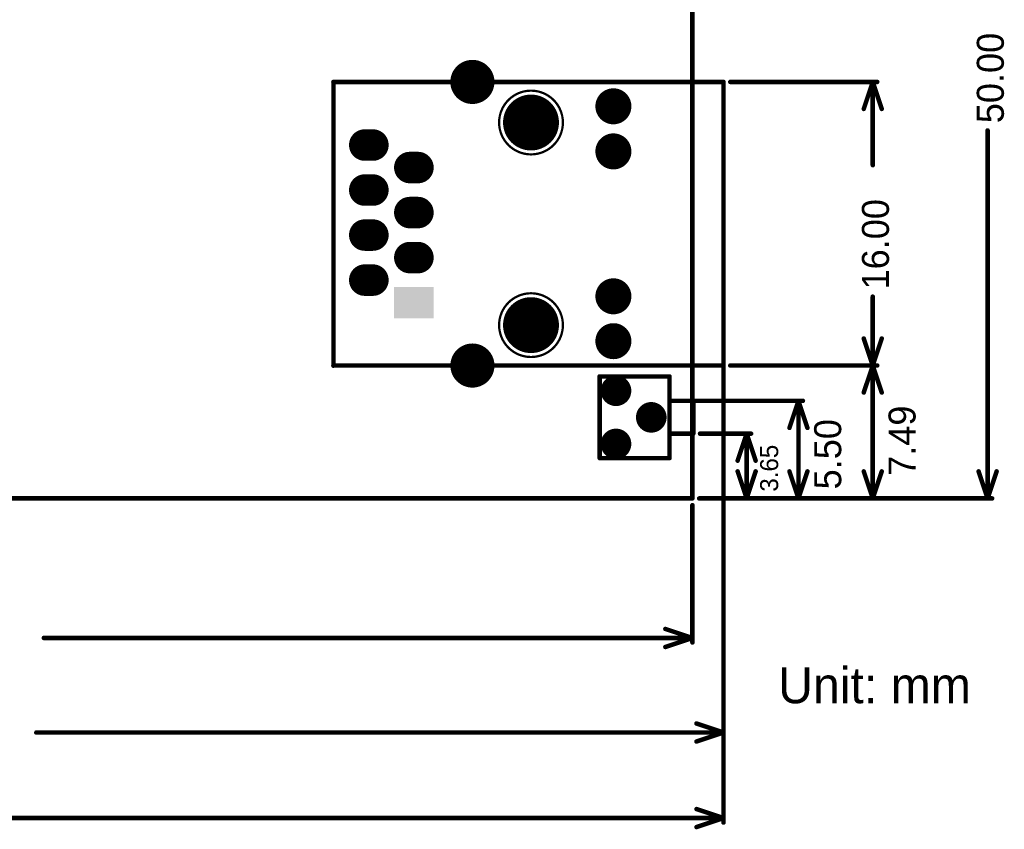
# Model space of a CAD drawing. Extents: x 34 to 149, y 34 to 109.
# Tile 2 of 3: x 94 to 149, y 34 to 80. Entities that reach past the tile are written whole.
import ezdxf

# ---------------------------------------------------------------- set-up
doc = ezdxf.new("R2010")
doc.units = 0
doc.layers.get('0').update_dxf_attribs({"linetype": 'CONTINUOUS'})
for name, color, linetype in [('BOTTOMLAYER', 5, 'CONTINUOUS'), ('BOTTOMSOLDER', 6, 'CONTINUOUS'), ('KEEPOUTLAYER', 6, 'CONTINUOUS'), ('MULTILAYER', 9, 'CONTINUOUS'), ('TOPLAYER', 1, 'CONTINUOUS'), ('TOPOVERLAY', 2, 'CONTINUOUS'), ('TOPSOLDER', 216, 'CONTINUOUS')]:
    doc.layers.add(name, color=color, linetype=linetype)

# ---------------------------------------------------------------- blocks, each defined once
blk = doc.blocks.new('HR911105A_7')
at = {"layer": 'BOTTOMLAYER'}
for points, const_width in [([(2.728493, 12.450013, 1), (3.871493, 12.450013, 1)], 1.143), ([(10.79279, 11.0744, 1), (11.70719, 11.0744, 1)], 0.9144), ([(5.866498, 10.16, 1), (7.341502, 10.16, 1)], 1.475003), ([(-3.1623, 8.89, 1), (-2.3749, 8.89, 1)], 0.7874), ([(-2.7051, 8.89, 1), (-1.9177, 8.89, 1)], 0.7874), ([(10.79279, 8.531001, 1), (11.70719, 8.531001, 1)], 0.9144), ([(-0.6223, 7.62, 1), (0.1651, 7.62, 1)], 0.7874), ([(-0.1651, 7.62, 1), (0.6223, 7.62, 1)], 0.7874), ([(-3.1623, 6.35, 1), (-2.3749, 6.35, 1)], 0.7874), ([(-2.7051, 6.35, 1), (-1.9177, 6.35, 1)], 0.7874), ([(-0.6223, 5.08, 1), (0.1651, 5.08, 1)], 0.7874), ([(-0.1651, 5.08, 1), (0.6223, 5.08, 1)], 0.7874), ([(-3.1623, 3.81, 1), (-2.3749, 3.81, 1)], 0.7874), ([(-2.7051, 3.81, 1), (-1.9177, 3.81, 1)], 0.7874), ([(-0.6223, 2.54, 1), (0.1651, 2.54, 1)], 0.7874), ([(-0.1651, 2.54, 1), (0.6223, 2.54, 1)], 0.7874), ([(-3.1623, 1.27, 1), (-2.3749, 1.27, 1)], 0.7874), ([(-2.7051, 1.27, 1), (-1.9177, 1.27, 1)], 0.7874), ([(10.79279, 0.3556, 1), (11.70719, 0.3556, 1)], 0.9144), ([(5.866498, -1.27, 1), (7.341502, -1.27, 1)], 1.475003), ([(10.79279, -2.174999, 1), (11.70719, -2.174999, 1)], 0.9144), ([(2.728493, -3.550006, 1), (3.871493, -3.550006, 1)], 1.143)]:
    blk.add_lwpolyline(points, format="xyb", close=True, dxfattribs=dict(at, const_width=const_width))
at = {"layer": 'BOTTOMLAYER', "const_width": 1.5748}
for points in [[(-2.3114, 8.89), (-2.7686, 8.89)], [(0.2286, 7.62), (-0.2286, 7.62)], [(-2.3114, 6.35), (-2.7686, 6.35)], [(0.2286, 5.08), (-0.2286, 5.08)], [(-2.3114, 3.81), (-2.7686, 3.81)], [(0.2286, 2.54), (-0.2286, 2.54)], [(-2.3114, 1.27), (-2.7686, 1.27)]]:
    blk.add_lwpolyline(points, dxfattribs=at)
at = {"layer": 'BOTTOMLAYER'}
blk.add_solid([(-1.016, 0.7874), (-1.016, -0.7874), (1.016, 0.7874), (1.016, -0.7874)], dxfattribs=at)
at = {"layer": 'BOTTOMSOLDER'}
for points, const_width in [([(2.677693, 12.450013, 1), (3.922293, 12.450013, 1)], 1.2446), ([(5.815698, 10.16, 1), (7.392302, 10.16, 1)], 1.576603), ([(10.74199, 11.0744, 1), (11.75799, 11.0744, 1)], 1.016), ([(-3.2131, 8.89, 1), (-2.3241, 8.89, 1)], 0.889), ([(-2.7559, 8.89, 1), (-1.8669, 8.89, 1)], 0.889), ([(10.74199, 8.531001, 1), (11.75799, 8.531001, 1)], 1.016), ([(-0.6731, 7.62, 1), (0.2159, 7.62, 1)], 0.889), ([(-0.2159, 7.62, 1), (0.6731, 7.62, 1)], 0.889), ([(-3.2131, 6.35, 1), (-2.3241, 6.35, 1)], 0.889), ([(-2.7559, 6.35, 1), (-1.8669, 6.35, 1)], 0.889), ([(-0.6731, 5.08, 1), (0.2159, 5.08, 1)], 0.889), ([(-0.2159, 5.08, 1), (0.6731, 5.08, 1)], 0.889), ([(-3.2131, 3.81, 1), (-2.3241, 3.81, 1)], 0.889), ([(-2.7559, 3.81, 1), (-1.8669, 3.81, 1)], 0.889), ([(-0.6731, 2.54, 1), (0.2159, 2.54, 1)], 0.889), ([(-0.2159, 2.54, 1), (0.6731, 2.54, 1)], 0.889), ([(-3.2131, 1.27, 1), (-2.3241, 1.27, 1)], 0.889), ([(-2.7559, 1.27, 1), (-1.8669, 1.27, 1)], 0.889), ([(10.74199, 0.3556, 1), (11.75799, 0.3556, 1)], 1.016), ([(5.815698, -1.27, 1), (7.392302, -1.27, 1)], 1.576603), ([(10.74199, -2.174999, 1), (11.75799, -2.174999, 1)], 1.016), ([(2.677693, -3.550006, 1), (3.922293, -3.550006, 1)], 1.2446)]:
    blk.add_lwpolyline(points, format="xyb", close=True, dxfattribs=dict(at, const_width=const_width))
at = {"layer": 'BOTTOMSOLDER', "const_width": 1.778}
for points in [[(-2.3114, 8.89), (-2.7686, 8.89)], [(0.2286, 7.62), (-0.2286, 7.62)], [(-2.3114, 6.35), (-2.7686, 6.35)], [(0.2286, 5.08), (-0.2286, 5.08)], [(-2.3114, 3.81), (-2.7686, 3.81)], [(0.2286, 2.54), (-0.2286, 2.54)], [(-2.3114, 1.27), (-2.7686, 1.27)]]:
    blk.add_lwpolyline(points, dxfattribs=at)
at = {"layer": 'BOTTOMSOLDER'}
blk.add_solid([(-1.1176, 0.889), (-1.1176, -0.889), (1.1176, 0.889), (1.1176, -0.889)], dxfattribs=at)
at = {"layer": 'MULTILAYER'}
for points, const_width in [([(2.728493, 12.450013, 1), (3.871493, 12.450013, 1)], 1.143), ([(8.40232, 10.16, 1), (4.80568, 10.16, 1)], 0.127), ([(10.79279, 11.0744, 1), (11.70719, 11.0744, 1)], 0.9144), ([(5.866498, 10.16, 1), (7.341502, 10.16, 1)], 1.475003), ([(4.77393, 10.16, 1), (4.83743, 10.16, 1)], 0.0635), ([(8.37057, 10.16, 1), (8.43407, 10.16, 1)], 0.0635), ([(-3.1623, 8.89, 1), (-2.3749, 8.89, 1)], 0.7874), ([(-2.7051, 8.89, 1), (-1.9177, 8.89, 1)], 0.7874), ([(10.79279, 8.531001, 1), (11.70719, 8.531001, 1)], 0.9144), ([(-0.6223, 7.62, 1), (0.1651, 7.62, 1)], 0.7874), ([(-0.1651, 7.62, 1), (0.6223, 7.62, 1)], 0.7874), ([(-3.1623, 6.35, 1), (-2.3749, 6.35, 1)], 0.7874), ([(-2.7051, 6.35, 1), (-1.9177, 6.35, 1)], 0.7874), ([(-0.6223, 5.08, 1), (0.1651, 5.08, 1)], 0.7874), ([(-0.1651, 5.08, 1), (0.6223, 5.08, 1)], 0.7874), ([(-3.1623, 3.81, 1), (-2.3749, 3.81, 1)], 0.7874), ([(-2.7051, 3.81, 1), (-1.9177, 3.81, 1)], 0.7874), ([(-0.6223, 2.54, 1), (0.1651, 2.54, 1)], 0.7874), ([(-0.1651, 2.54, 1), (0.6223, 2.54, 1)], 0.7874), ([(-3.1623, 1.27, 1), (-2.3749, 1.27, 1)], 0.7874), ([(-2.7051, 1.27, 1), (-1.9177, 1.27, 1)], 0.7874), ([(10.79279, 0.3556, 1), (11.70719, 0.3556, 1)], 0.9144), ([(8.40232, -1.27, 1), (4.80568, -1.27, 1)], 0.127), ([(5.866498, -1.27, 1), (7.341502, -1.27, 1)], 1.475003), ([(4.77393, -1.27, 1), (4.83743, -1.27, 1)], 0.0635), ([(8.37057, -1.27, 1), (8.43407, -1.27, 1)], 0.0635), ([(10.79279, -2.174999, 1), (11.70719, -2.174999, 1)], 0.9144), ([(2.728493, -3.550006, 1), (3.871493, -3.550006, 1)], 1.143)]:
    blk.add_lwpolyline(points, format="xyb", close=True, dxfattribs=dict(at, const_width=const_width))
at = {"layer": 'MULTILAYER', "const_width": 1.5748}
for points in [[(-2.3114, 8.89), (-2.7686, 8.89)], [(0.2286, 7.62), (-0.2286, 7.62)], [(-2.3114, 6.35), (-2.7686, 6.35)], [(0.2286, 5.08), (-0.2286, 5.08)], [(-2.3114, 3.81), (-2.7686, 3.81)], [(0.2286, 2.54), (-0.2286, 2.54)], [(-2.3114, 1.27), (-2.7686, 1.27)]]:
    blk.add_lwpolyline(points, dxfattribs=at)
at = {"layer": 'MULTILAYER'}
blk.add_solid([(-1.016, 0.7874), (-1.016, -0.7874), (1.016, 0.7874), (1.016, -0.7874)], dxfattribs=at)
at = {"layer": 'TOPLAYER'}
for points, const_width in [([(2.728493, 12.450013, 1), (3.871493, 12.450013, 1)], 1.143), ([(10.79279, 11.0744, 1), (11.70719, 11.0744, 1)], 0.9144), ([(5.866498, 10.16, 1), (7.341502, 10.16, 1)], 1.475003), ([(-3.1623, 8.89, 1), (-2.3749, 8.89, 1)], 0.7874), ([(-2.7051, 8.89, 1), (-1.9177, 8.89, 1)], 0.7874), ([(10.79279, 8.531001, 1), (11.70719, 8.531001, 1)], 0.9144), ([(-0.6223, 7.62, 1), (0.1651, 7.62, 1)], 0.7874), ([(-0.1651, 7.62, 1), (0.6223, 7.62, 1)], 0.7874), ([(-3.1623, 6.35, 1), (-2.3749, 6.35, 1)], 0.7874), ([(-2.7051, 6.35, 1), (-1.9177, 6.35, 1)], 0.7874), ([(-0.6223, 5.08, 1), (0.1651, 5.08, 1)], 0.7874), ([(-0.1651, 5.08, 1), (0.6223, 5.08, 1)], 0.7874), ([(-3.1623, 3.81, 1), (-2.3749, 3.81, 1)], 0.7874), ([(-2.7051, 3.81, 1), (-1.9177, 3.81, 1)], 0.7874), ([(-0.6223, 2.54, 1), (0.1651, 2.54, 1)], 0.7874), ([(-0.1651, 2.54, 1), (0.6223, 2.54, 1)], 0.7874), ([(-3.1623, 1.27, 1), (-2.3749, 1.27, 1)], 0.7874), ([(-2.7051, 1.27, 1), (-1.9177, 1.27, 1)], 0.7874), ([(10.79279, 0.3556, 1), (11.70719, 0.3556, 1)], 0.9144), ([(5.866498, -1.27, 1), (7.341502, -1.27, 1)], 1.475003), ([(10.79279, -2.174999, 1), (11.70719, -2.174999, 1)], 0.9144), ([(2.728493, -3.550006, 1), (3.871493, -3.550006, 1)], 1.143)]:
    blk.add_lwpolyline(points, format="xyb", close=True, dxfattribs=dict(at, const_width=const_width))
at = {"layer": 'TOPLAYER', "const_width": 1.5748}
for points in [[(-2.3114, 8.89), (-2.7686, 8.89)], [(0.2286, 7.62), (-0.2286, 7.62)], [(-2.3114, 6.35), (-2.7686, 6.35)], [(0.2286, 5.08), (-0.2286, 5.08)], [(-2.3114, 3.81), (-2.7686, 3.81)], [(0.2286, 2.54), (-0.2286, 2.54)], [(-2.3114, 1.27), (-2.7686, 1.27)]]:
    blk.add_lwpolyline(points, dxfattribs=at)
at = {"layer": 'TOPLAYER'}
blk.add_solid([(-1.016, 0.7874), (-1.016, -0.7874), (1.016, 0.7874), (1.016, -0.7874)], dxfattribs=at)
at = {"layer": 'TOPOVERLAY', "const_width": 0.254}
for points in [[(-4.539996, 12.446), (-4.535995, 12.45)], [(-4.535995, 12.45), (3.300001, 12.45)], [(-4.535995, -3.548002), (-4.535995, 12.45)], [(3.300001, 12.45), (17.460011, 12.45)], [(17.460011, -3.556), (17.460011, 12.446)], [(-4.539996, -3.556), (-4.533997, -3.550001)], [(-4.535995, -3.548002), (-4.533997, -3.550001)], [(-4.533997, -3.550001), (3.300001, -3.550001)], [(3.300001, -3.550001), (17.460011, -3.550001)]]:
    blk.add_lwpolyline(points, dxfattribs=at)
at = {"layer": 'TOPOVERLAY', "const_width": 0.127}
for points in [[(-4.603496, 12.446, 1), (-4.476496, 12.446, 1)], [(-4.599495, 12.45, 1), (-4.472495, 12.45, 1)], [(-4.599495, 12.45, 1), (-4.472495, 12.45, 1)], [(-4.599495, 12.45, 1), (-4.472495, 12.45, 1)], [(3.236501, 12.45, 1), (3.363501, 12.45, 1)], [(3.236501, 12.45, 1), (3.363501, 12.45, 1)], [(17.396511, 12.45, 1), (17.523511, 12.45, 1)], [(17.396511, 12.446, 1), (17.523511, 12.446, 1)], [(-4.603496, -3.556, 1), (-4.476496, -3.556, 1)], [(-4.599495, -3.548002, 1), (-4.472495, -3.548002, 1)], [(-4.599495, -3.548002, 1), (-4.472495, -3.548002, 1)], [(-4.597497, -3.550001, 1), (-4.470497, -3.550001, 1)], [(-4.597497, -3.550001, 1), (-4.470497, -3.550001, 1)], [(-4.597497, -3.550001, 1), (-4.470497, -3.550001, 1)], [(3.236501, -3.550001, 1), (3.363501, -3.550001, 1)], [(3.236501, -3.550001, 1), (3.363501, -3.550001, 1)], [(17.396511, -3.550001, 1), (17.523511, -3.550001, 1)], [(17.396511, -3.556, 1), (17.523511, -3.556, 1)]]:
    blk.add_lwpolyline(points, format="xyb", close=True, dxfattribs=at)
at = {"layer": 'TOPSOLDER'}
for points, const_width in [([(2.677693, 12.450013, 1), (3.922293, 12.450013, 1)], 1.2446), ([(5.815698, 10.16, 1), (7.392302, 10.16, 1)], 1.576603), ([(10.74199, 11.0744, 1), (11.75799, 11.0744, 1)], 1.016), ([(-3.2131, 8.89, 1), (-2.3241, 8.89, 1)], 0.889), ([(-2.7559, 8.89, 1), (-1.8669, 8.89, 1)], 0.889), ([(10.74199, 8.531001, 1), (11.75799, 8.531001, 1)], 1.016), ([(-0.6731, 7.62, 1), (0.2159, 7.62, 1)], 0.889), ([(-0.2159, 7.62, 1), (0.6731, 7.62, 1)], 0.889), ([(-3.2131, 6.35, 1), (-2.3241, 6.35, 1)], 0.889), ([(-2.7559, 6.35, 1), (-1.8669, 6.35, 1)], 0.889), ([(-0.6731, 5.08, 1), (0.2159, 5.08, 1)], 0.889), ([(-0.2159, 5.08, 1), (0.6731, 5.08, 1)], 0.889), ([(-3.2131, 3.81, 1), (-2.3241, 3.81, 1)], 0.889), ([(-2.7559, 3.81, 1), (-1.8669, 3.81, 1)], 0.889), ([(-0.6731, 2.54, 1), (0.2159, 2.54, 1)], 0.889), ([(-0.2159, 2.54, 1), (0.6731, 2.54, 1)], 0.889), ([(-3.2131, 1.27, 1), (-2.3241, 1.27, 1)], 0.889), ([(-2.7559, 1.27, 1), (-1.8669, 1.27, 1)], 0.889), ([(10.74199, 0.3556, 1), (11.75799, 0.3556, 1)], 1.016), ([(5.815698, -1.27, 1), (7.392302, -1.27, 1)], 1.576603), ([(10.74199, -2.174999, 1), (11.75799, -2.174999, 1)], 1.016), ([(2.677693, -3.550006, 1), (3.922293, -3.550006, 1)], 1.2446)]:
    blk.add_lwpolyline(points, format="xyb", close=True, dxfattribs=dict(at, const_width=const_width))
at = {"layer": 'TOPSOLDER', "const_width": 1.778}
for points in [[(-2.3114, 8.89), (-2.7686, 8.89)], [(0.2286, 7.62), (-0.2286, 7.62)], [(-2.3114, 6.35), (-2.7686, 6.35)], [(0.2286, 5.08), (-0.2286, 5.08)], [(-2.3114, 3.81), (-2.7686, 3.81)], [(0.2286, 2.54), (-0.2286, 2.54)], [(-2.3114, 1.27), (-2.7686, 1.27)]]:
    blk.add_lwpolyline(points, dxfattribs=at)
at = {"layer": 'TOPSOLDER'}
blk.add_solid([(-1.1176, 0.889), (-1.1176, -0.889), (1.1176, 0.889), (1.1176, -0.889)], dxfattribs=at)
blk = doc.blocks.new('SW4_5_DIP3_9')
at = {"layer": 'BOTTOMLAYER', "const_width": 0.762}
for points in [[(-0.381, 0, 1), (0.381, 0, 1)], [(2.618999, 0, 1), (3.380999, 0, 1)], [(1.119, -1.990001, 1), (1.881, -1.990001, 1)]]:
    blk.add_lwpolyline(points, format="xyb", close=True, dxfattribs=at)
at = {"layer": 'BOTTOMSOLDER', "const_width": 0.8636}
for points in [[(-0.4318, 0, 1), (0.4318, 0, 1)], [(2.568199, 0, 1), (3.431799, 0, 1)], [(1.0682, -1.990001, 1), (1.9318, -1.990001, 1)]]:
    blk.add_lwpolyline(points, format="xyb", close=True, dxfattribs=at)
at = {"layer": 'MULTILAYER', "const_width": 0.762}
for points in [[(-0.381, 0, 1), (0.381, 0, 1)], [(2.618999, 0, 1), (3.380999, 0, 1)], [(1.119, -1.990001, 1), (1.881, -1.990001, 1)]]:
    blk.add_lwpolyline(points, format="xyb", close=True, dxfattribs=at)
at = {"layer": 'TOPLAYER', "const_width": 0.762}
for points in [[(-0.381, 0, 1), (0.381, 0, 1)], [(2.618999, 0, 1), (3.380999, 0, 1)], [(1.119, -1.990001, 1), (1.881, -1.990001, 1)]]:
    blk.add_lwpolyline(points, format="xyb", close=True, dxfattribs=at)
at = {"layer": 'TOPOVERLAY', "const_width": 0.254}
for points in [[(-0.799, 0.922), (3.808999, 0.922)], [(-0.799, 0.922), (-0.799, -3.019999)], [(3.808999, 0.922), (3.808999, -3.019999)], [(-0.799, -3.019999), (3.808999, -3.019999)], [(0.579999, -3.019999), (0.579999, -4.358)], [(2.43, -3.019999), (2.43, -4.358)], [(0.579999, -4.358), (2.43, -4.358)]]:
    blk.add_lwpolyline(points, dxfattribs=at)
at = {"layer": 'TOPOVERLAY', "const_width": 0.127}
for points in [[(-0.8625, 0.922, 1), (-0.7355, 0.922, 1)], [(-0.8625, 0.922, 1), (-0.7355, 0.922, 1)], [(3.745499, 0.922, 1), (3.872499, 0.922, 1)], [(3.745499, 0.922, 1), (3.872499, 0.922, 1)], [(-0.8625, -3.019999, 1), (-0.7355, -3.019999, 1)], [(-0.8625, -3.019999, 1), (-0.7355, -3.019999, 1)], [(0.516499, -3.019999, 1), (0.643499, -3.019999, 1)], [(2.3665, -3.019999, 1), (2.4935, -3.019999, 1)], [(3.745499, -3.019999, 1), (3.872499, -3.019999, 1)], [(3.745499, -3.019999, 1), (3.872499, -3.019999, 1)], [(0.516499, -4.358, 1), (0.643499, -4.358, 1)], [(0.516499, -4.358, 1), (0.643499, -4.358, 1)], [(2.3665, -4.358, 1), (2.4935, -4.358, 1)], [(2.3665, -4.358, 1), (2.4935, -4.358, 1)]]:
    blk.add_lwpolyline(points, format="xyb", close=True, dxfattribs=at)
at = {"layer": 'TOPSOLDER', "const_width": 0.8636}
for points in [[(-0.4318, 0, 1), (0.4318, 0, 1)], [(2.568199, 0, 1), (3.431799, 0, 1)], [(1.0682, -1.990001, 1), (1.9318, -1.990001, 1)]]:
    blk.add_lwpolyline(points, format="xyb", close=True, dxfattribs=at)

msp = doc.modelspace()

# ---------------------------------------------------------------- linework, layer by layer
at = {"layer": 'KEEPOUTLAYER', "const_width": 0.254}
for points in [[(131.435, 52.578), (131.435, 102.577999)], [(51.435, 52.578), (131.435, 52.578)]]:
    msp.add_lwpolyline(points, dxfattribs=at)
at = {"layer": 'KEEPOUTLAYER', "const_width": 0.127}
msp.add_lwpolyline([(131.3715, 52.578, 1), (131.4985, 52.578, 1)], format="xyb", close=True, dxfattribs=at)
msp.add_lwpolyline([(131.3715, 52.578, 1), (131.4985, 52.578, 1)], format="xyb", close=True, dxfattribs=at)
at = {"layer": 'TOPOVERLAY', "const_width": 0.254}
for points in [[(133.571412, 76.072911), (141.859, 76.072911)], [(141.097, 74.548911), (141.605, 76.072911)], [(141.605, 71.373845), (141.605, 76.072911)], [(141.605, 76.072911), (142.113, 74.548911)], [(133.190412, 34.29), (133.190412, 75.687911)], [(148.082, 52.578), (148.082, 73.337308)], [(141.605, 60.07291), (141.605, 63.959181)], [(141.097, 61.59691), (141.605, 60.07291)], [(141.605, 60.07291), (142.113, 61.59691)], [(133.571412, 60.07291), (141.859, 60.07291)], [(133.571412, 60.07291), (141.859, 60.07291)], [(141.097, 58.54891), (141.605, 60.07291)], [(141.605, 56.325455), (141.605, 60.07291)], [(141.605, 60.07291), (142.113, 58.54891)], [(133.190412, 39.116), (133.190412, 59.685911)], [(130.527999, 58.080001), (137.668, 58.080001)], [(136.906, 56.556001), (137.414, 58.080001)], [(137.414, 55.329), (137.414, 58.080001)], [(137.414, 58.080001), (137.922, 56.556001)], [(131.866, 56.229999), (134.747, 56.229999)], [(133.985, 54.705999), (134.493, 56.229999)], [(134.493, 54.403998), (134.493, 56.229999)], [(134.493, 56.229999), (135.001, 54.705999)], [(141.605, 52.578), (141.605, 56.325455)], [(137.414, 52.578), (137.414, 55.329)], [(134.493, 52.578), (134.493, 54.403998)], [(133.985, 54.102), (134.493, 52.578)], [(134.493, 52.578), (135.001, 54.102)], [(136.906, 54.102), (137.414, 52.578)], [(137.414, 52.578), (137.922, 54.102)], [(141.097, 54.102), (141.605, 52.578)], [(141.605, 52.578), (142.113, 54.102)], [(147.574, 54.102), (148.082, 52.578)], [(148.082, 52.578), (148.59, 54.102)], [(131.435, 44.45), (131.435, 52.197)], [(131.816, 52.578), (148.336, 52.578)], [(131.816, 52.578), (137.668, 52.578)], [(131.816, 52.578), (134.747, 52.578)], [(131.816, 52.578), (141.859, 52.578)], [(129.911, 45.212), (131.435, 44.704)], [(94.862891, 44.704), (131.435, 44.704)], [(129.911, 44.196), (131.435, 44.704)], [(131.666412, 39.878), (133.190412, 39.37)], [(94.440334, 39.37), (133.190412, 39.37)], [(131.666412, 38.862), (133.190412, 39.37)], [(131.666412, 35.052), (133.190412, 34.544)], [(91.923296, 34.544), (133.190412, 34.544)], [(131.666412, 34.036), (133.190412, 34.544)]]:
    msp.add_lwpolyline(points, dxfattribs=at)
at = {"layer": 'TOPOVERLAY', "const_width": 0.127}
for points in [[(133.507912, 76.072911, 1), (133.634912, 76.072911, 1)], [(141.5415, 76.072911, 1), (141.6685, 76.072911, 1)], [(141.5415, 76.072911, 1), (141.6685, 76.072911, 1)], [(141.5415, 76.072911, 1), (141.6685, 76.072911, 1)], [(141.7955, 76.072911, 1), (141.9225, 76.072911, 1)], [(133.126912, 75.687911, 1), (133.253912, 75.687911, 1)], [(141.0335, 74.548911, 1), (141.1605, 74.548911, 1)], [(142.0495, 74.548911, 1), (142.1765, 74.548911, 1)], [(148.0185, 73.337308, 1), (148.1455, 73.337308, 1)], [(141.5415, 71.373845, 1), (141.6685, 71.373845, 1)], [(141.5415, 63.959181, 1), (141.6685, 63.959181, 1)], [(141.0335, 61.59691, 1), (141.1605, 61.59691, 1)], [(142.0495, 61.59691, 1), (142.1765, 61.59691, 1)], [(133.507912, 60.07291, 1), (133.634912, 60.07291, 1)], [(133.507912, 60.07291, 1), (133.634912, 60.07291, 1)], [(141.5415, 60.07291, 1), (141.6685, 60.07291, 1)], [(141.5415, 60.07291, 1), (141.6685, 60.07291, 1)], [(141.5415, 60.07291, 1), (141.6685, 60.07291, 1)], [(141.5415, 60.07291, 1), (141.6685, 60.07291, 1)], [(141.5415, 60.07291, 1), (141.6685, 60.07291, 1)], [(141.5415, 60.07291, 1), (141.6685, 60.07291, 1)], [(141.7955, 60.07291, 1), (141.9225, 60.07291, 1)], [(141.7955, 60.07291, 1), (141.9225, 60.07291, 1)], [(133.126912, 59.685911, 1), (133.253912, 59.685911, 1)], [(141.0335, 58.54891, 1), (141.1605, 58.54891, 1)], [(142.0495, 58.54891, 1), (142.1765, 58.54891, 1)], [(130.464499, 58.080001, 1), (130.591499, 58.080001, 1)], [(137.3505, 58.080001, 1), (137.4775, 58.080001, 1)], [(137.3505, 58.080001, 1), (137.4775, 58.080001, 1)], [(137.3505, 58.080001, 1), (137.4775, 58.080001, 1)], [(137.6045, 58.080001, 1), (137.7315, 58.080001, 1)], [(136.8425, 56.556001, 1), (136.9695, 56.556001, 1)], [(137.8585, 56.556001, 1), (137.9855, 56.556001, 1)], [(131.8025, 56.229999, 1), (131.9295, 56.229999, 1)], [(134.4295, 56.229999, 1), (134.5565, 56.229999, 1)], [(134.4295, 56.229999, 1), (134.5565, 56.229999, 1)], [(134.4295, 56.229999, 1), (134.5565, 56.229999, 1)], [(134.6835, 56.229999, 1), (134.8105, 56.229999, 1)], [(141.5415, 56.325455, 1), (141.6685, 56.325455, 1)], [(141.5415, 56.325455, 1), (141.6685, 56.325455, 1)], [(137.3505, 55.329, 1), (137.4775, 55.329, 1)], [(137.3505, 55.329, 1), (137.4775, 55.329, 1)], [(133.9215, 54.705999, 1), (134.0485, 54.705999, 1)], [(134.4295, 54.403998, 1), (134.5565, 54.403998, 1)], [(134.4295, 54.403998, 1), (134.5565, 54.403998, 1)], [(134.9375, 54.705999, 1), (135.0645, 54.705999, 1)], [(133.9215, 54.102, 1), (134.0485, 54.102, 1)], [(134.9375, 54.102, 1), (135.0645, 54.102, 1)], [(136.8425, 54.102, 1), (136.9695, 54.102, 1)], [(137.8585, 54.102, 1), (137.9855, 54.102, 1)], [(141.0335, 54.102, 1), (141.1605, 54.102, 1)], [(142.0495, 54.102, 1), (142.1765, 54.102, 1)], [(147.5105, 54.102, 1), (147.6375, 54.102, 1)], [(148.5265, 54.102, 1), (148.6535, 54.102, 1)], [(131.3715, 52.197, 1), (131.4985, 52.197, 1)], [(131.7525, 52.578, 1), (131.8795, 52.578, 1)], [(131.7525, 52.578, 1), (131.8795, 52.578, 1)], [(131.7525, 52.578, 1), (131.8795, 52.578, 1)], [(131.7525, 52.578, 1), (131.8795, 52.578, 1)], [(134.4295, 52.578, 1), (134.5565, 52.578, 1)], [(134.4295, 52.578, 1), (134.5565, 52.578, 1)], [(134.4295, 52.578, 1), (134.5565, 52.578, 1)], [(134.6835, 52.578, 1), (134.8105, 52.578, 1)], [(137.3505, 52.578, 1), (137.4775, 52.578, 1)], [(137.3505, 52.578, 1), (137.4775, 52.578, 1)], [(137.3505, 52.578, 1), (137.4775, 52.578, 1)], [(137.6045, 52.578, 1), (137.7315, 52.578, 1)], [(141.5415, 52.578, 1), (141.6685, 52.578, 1)], [(141.5415, 52.578, 1), (141.6685, 52.578, 1)], [(141.5415, 52.578, 1), (141.6685, 52.578, 1)], [(141.7955, 52.578, 1), (141.9225, 52.578, 1)], [(148.0185, 52.578, 1), (148.1455, 52.578, 1)], [(148.0185, 52.578, 1), (148.1455, 52.578, 1)], [(148.0185, 52.578, 1), (148.1455, 52.578, 1)], [(148.2725, 52.578, 1), (148.3995, 52.578, 1)], [(129.8475, 45.212, 1), (129.9745, 45.212, 1)], [(94.799391, 44.704, 1), (94.926391, 44.704, 1)], [(131.3715, 44.704, 1), (131.4985, 44.704, 1)], [(131.3715, 44.704, 1), (131.4985, 44.704, 1)], [(131.3715, 44.704, 1), (131.4985, 44.704, 1)], [(131.3715, 44.45, 1), (131.4985, 44.45, 1)], [(129.8475, 44.196, 1), (129.9745, 44.196, 1)], [(131.602912, 39.878, 1), (131.729912, 39.878, 1)], [(94.376834, 39.37, 1), (94.503834, 39.37, 1)], [(133.126912, 39.37, 1), (133.253912, 39.37, 1)], [(133.126912, 39.37, 1), (133.253912, 39.37, 1)], [(133.126912, 39.37, 1), (133.253912, 39.37, 1)], [(131.602912, 38.862, 1), (131.729912, 38.862, 1)], [(133.126912, 39.116, 1), (133.253912, 39.116, 1)], [(131.602912, 35.052, 1), (131.729912, 35.052, 1)], [(133.126912, 34.544, 1), (133.253912, 34.544, 1)], [(133.126912, 34.544, 1), (133.253912, 34.544, 1)], [(133.126912, 34.544, 1), (133.253912, 34.544, 1)], [(131.602912, 34.036, 1), (131.729912, 34.036, 1)], [(133.126912, 34.29, 1), (133.253912, 34.29, 1)]]:
    msp.add_lwpolyline(points, format="xyb", close=True, dxfattribs=at)

# ---------------------------------------------------------------- block references
for name, p, rotation in [('HR911105A_7', (115.730401, 63.622911), 360), ('SW4_5_DIP3_9', (127.127, 55.65), 90)]:
    msp.add_blockref(name, p, dxfattribs=dict(rotation=rotation))

# ---------------------------------------------------------------- texts
at = {"layer": 'TOPOVERLAY'}
for s, height, rotation, p in [('50.00', 1.524, 90, (148.996154, 73.743708)), ('16.00', 1.524, 90, (142.519154, 64.365579)), ('7.49', 1.524, 90, (144.018, 53.848)), ('5.50', 1.524, 90, (139.827, 53.086)), ('3.65', 1.016, 90, (136.271, 52.959)), ('Unit: mm', 2.032, 360, (136.271, 41.021))]:
    msp.add_text(s, height=height, rotation=rotation, dxfattribs=at).set_placement(p)

doc.saveas('drawing.dxf')
